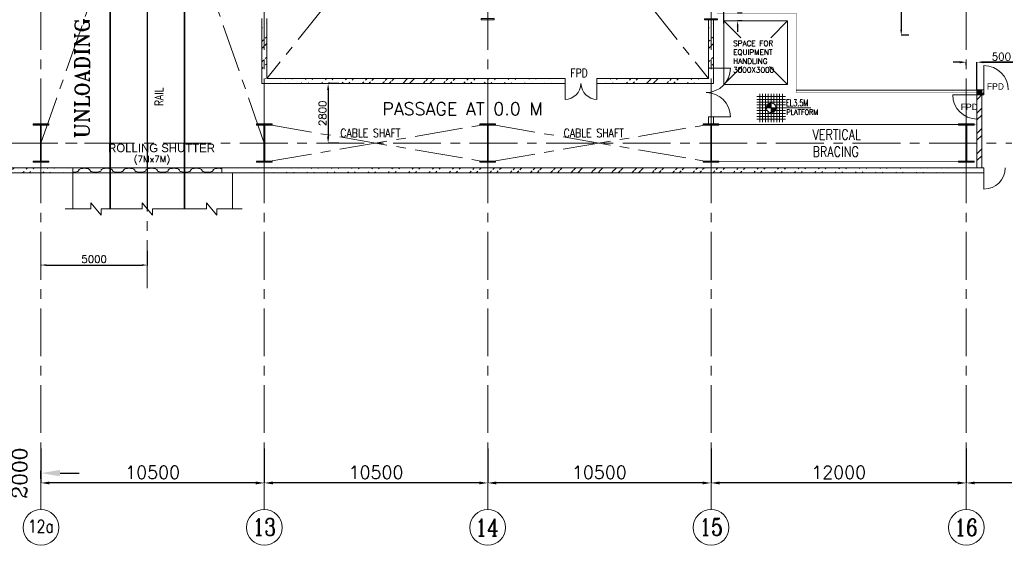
# Model space of a CAD drawing. Header units: inches. Extents: x 0 to 1545919, y 0 to 23143738.
# Tile 139 of 197: x 154790 to 201076, y 120237 to 144937. Entities that reach past the tile are written whole.
import ezdxf

# ---------------------------------------------------------------- set-up
doc = ezdxf.new("R2010")
doc.units = ezdxf.units.IN
doc.header["$LTSCALE"] = 1800
doc.header["$MEASUREMENT"] = 0
for name, pattern in [('CENTER', [2, 1.25, -0.25, 0.25, -0.25]), ('CENTER2', [1.125, 0.75, -0.125, 0.125, -0.125]), ('HIDDEN', [0.375, 0.25, -0.125])]:
    doc.linetypes.add(name, pattern=pattern)
doc.layers.get('0').update_dxf_attribs({"color": 253, "lineweight": 5})
doc.layers.get('Defpoints').update_dxf_attribs({"lineweight": 18})
for name, color, linetype, lineweight in [('AUX COL', 1, 'Continuous', 18), ('BRACING', 1, 'HIDDEN', 18), ('CEN', 8, 'CENTER', 18), ('COL', 1, 'Continuous', 18), ('DIM', 4, 'Continuous', 18), ('DOOR', 235, 'Continuous', 13), ('GRID', 251, 'CENTER', 18), ('OPENING', 40, 'Continuous', 18), ('Road', 3, 'Continuous', 18), ('STAIR', 2, 'Continuous', 18), ('STEEL', 231, 'Continuous', 18), ('TEXT', 3, 'Continuous', 18), ('WALL', 6, 'Continuous', 18)]:
    doc.layers.add(name, color=color, linetype=linetype, lineweight=lineweight)
doc.styles.add('COMPLEX', font='complex')
doc.styles.add('HTX11', font='O8111901')
doc.styles.add('HTX31', font='OLB21191')
doc.styles.add('ROMANC', font='ROMANC.SHX')
doc.styles.add('ROMANS', font='romans.shx')
doc.styles.add('ROMANT', font='romant')
doc.linetypes.add('FENCELINE1', pattern='A,0.25,-0.1,[133,ltypeshp.shx,S=0.1,R=0,X=-0.1,Y=0],-0.1,1', length=1.45)
doc.dimstyles.new('K2', dxfattribs={"dimtxt": 600, "dimasz": 400, "dimexe": 200, "dimexo": 200, "dimgap": 200, "dimtad": 1, "dimdec": 0, "dimzin": 0, "dimdsep": 46, "dimtxsty": 'ROMANC', "dimcen": 0.09, "dimclrd": 256, "dimclrt": 4, "dimadec": 0, "dimazin": 0, "dimtfac": 1, "dimtdec": 0, "dimtofl": 0, "dimtmove": 1, "dimatfit": 3, "dimfxl": 0.18, "dimtolj": 1, "dimtzin": 0, "dimarcsym": 0})
doc.dimstyles.new('MAIN', dxfattribs={"dimtxt": 350, "dimasz": 250, "dimexe": 20, "dimexo": 20, "dimgap": 100, "dimtad": 1, "dimdec": 0, "dimzin": 0, "dimdsep": 46, "dimtxsty": 'ROMANS', "dimcen": 0.09, "dimclrd": 256, "dimclre": 9, "dimclrt": 256, "dimadec": 0, "dimazin": 0, "dimtfac": 1, "dimtdec": 0, "dimtofl": 0, "dimtmove": 0, "dimatfit": 3, "dimfxl": 0.18, "dimtolj": 1, "dimtzin": 0, "dimarcsym": 0})
doc.dimstyles.new('USER175', dxfattribs={"dimscale": 175, "dimtxt": 2, "dimasz": 1.75, "dimexe": 0, "dimexo": 0, "dimgap": 0.5, "dimtad": 1, "dimdec": 0, "dimzin": 0, "dimdsep": 46, "dimtxsty": 'ROMANS', "dimcen": 0, "dimclrd": 4, "dimclre": 4, "dimclrt": 4, "dimadec": 0, "dimazin": 0, "dimtfac": 0.09, "dimtdec": 0, "dimtix": 1, "dimtofl": 0, "dimtmove": 0, "dimatfit": 3, "dimfxl": 1, "dimtolj": 1, "dimtzin": 0, "dimarcsym": 0})
pattern_1 = [(45, (122500, 0), (-477.297, 477.297), []), (45, (122818.2, 0), (-477.297, 477.297), [])]

# ---------------------------------------------------------------- blocks, each defined once
blk = doc.blocks.new('A-ROW COLUMN')
at = {"layer": 'COL'}
h = blk.add_hatch(dxfattribs=at)
h.set_pattern_fill('ANSI31', color=256, scale=200, style=0)
h.set_pattern_definition([(45, (165226.353, 18853.894), (-17.67767, 17.67767), [])])
h.paths.add_polyline_path([(180799, 40890), (181539, 40890), (181539, 40840), (180799, 40840)])
h.paths.add_polyline_path([(181153, 42590), (181185, 42590), (181185, 40890), (181153, 40890)])
h.paths.add_polyline_path([(180799, 42640), (181539, 42640), (181539, 42590), (180799, 42590)])
blk.add_line((181169, 40840), (181169, 42640))
at = {"layer": 'CEN'}
for p, q in [((181169, 40840), (181169, 42640)), ((180977, 41740), (181360, 41740))]:
    blk.add_line(p, q, dxfattribs=at)
at = {"layer": 'COL'}
for points in [[(180799, 42640), (181539, 42640), (181539, 42590), (180799, 42590)], [(181153, 42590), (181185, 42590), (181185, 40890), (181153, 40890)], [(180799, 40890), (181539, 40890), (181539, 40840), (180799, 40840)]]:
    blk.add_lwpolyline(points, close=True, dxfattribs=at)
blk = doc.blocks.new('AUX COLUMNS')
at = {"color": 2, "linetype": 'CENTER2', "ltscale": 0.25}
for p, q in [((-217538, 51715), (-217538, 52315)), ((-207038, 51715), (-207038, 52315))]:
    blk.add_line(p, q, dxfattribs=at)
at = {"layer": 'AUX COL'}
for points in [[(-217838, 51765), (-217238, 51765), (-217238, 51715), (-217838, 51715)], [(-207338, 51751), (-206738, 51751), (-206738, 51715), (-207338, 51715)]]:
    blk.add_lwpolyline(points, close=True, dxfattribs=at)
blk = doc.blocks.new('*D752')
at = {"layer": 'Defpoints', "color": 0, "transparency": 16777216}
for p in [(187290, 124793), (199290, 123649), (187290, 123167)]:
    blk.add_point(p, dxfattribs=at)
at = {"layer": 'DIM', "color": 0, "lineweight": -2, "transparency": 16777216}
for p, q in [((187290, 124793), (187290, 123167)), ((199290, 123649), (199290, 123167))]:
    blk.add_line(p, q, dxfattribs=at)
at = {"layer": 'DIM', "lineweight": -2, "transparency": 16777216}
blk.add_line((198890, 123167), (187690, 123167), dxfattribs=at)
at = {"layer": 'DIM', "transparency": 16777216}
for points in [[(187690, 123234), (187690, 123101), (187290, 123167)], [(198890, 123234), (198890, 123101), (199290, 123167)]]:
    blk.add_solid(points, dxfattribs=at)
at = {"layer": 'DIM', "color": 4, "transparency": 16777216, "insert": (193290, 123667), "char_height": 600, "attachment_point": 5, "style": 'ROMANC'}
blk.add_mtext('\\A1;12000', dxfattribs=at)
blk = doc.blocks.new('*D753')
at = {"layer": 'Defpoints', "color": 0, "transparency": 16777216}
for p in [(153790, 123630), (153790, 123267), (155790, 123268)]:
    blk.add_point(p, dxfattribs=at)
at = {"layer": 'DIM', "lineweight": -2, "transparency": 16777216}
for p, q in [((152890, 123630), (151990, 123630)), ((156690, 123630), (157590, 123630))]:
    blk.add_line(p, q, dxfattribs=at)
at = {"layer": 'DIM', "color": 0, "lineweight": -2, "transparency": 16777216}
for p, q in [((153790, 123367), (153790, 123730)), ((155790, 123368), (155790, 123730))]:
    blk.add_line(p, q, dxfattribs=at)
at = {"layer": 'DIM', "transparency": 16777216}
for points in [[(152890, 123780), (152890, 123480), (153790, 123630)], [(156690, 123780), (156690, 123480), (155790, 123630)]]:
    blk.add_solid(points, dxfattribs=at)
at = {"layer": 'DIM', "color": 4, "transparency": 16777216, "insert": (154790, 123630), "char_height": 700, "attachment_point": 5, "rotation": 90, "style": 'COMPLEX'}
blk.add_mtext('\\A1;2000', dxfattribs=at)
blk = doc.blocks.new('*D754')
at = {"layer": 'Defpoints', "color": 0, "transparency": 16777216}
for p in [(166290, 124793), (176790, 123649), (166290, 123167)]:
    blk.add_point(p, dxfattribs=at)
at = {"layer": 'DIM', "color": 0, "lineweight": -2, "transparency": 16777216}
for p, q in [((166290, 124793), (166290, 123167)), ((176790, 123649), (176790, 123167))]:
    blk.add_line(p, q, dxfattribs=at)
at = {"layer": 'DIM', "lineweight": -2, "transparency": 16777216}
blk.add_line((176390, 123167), (166690, 123167), dxfattribs=at)
at = {"layer": 'DIM', "transparency": 16777216}
for points in [[(166690, 123234), (166690, 123101), (166290, 123167)], [(176390, 123234), (176390, 123101), (176790, 123167)]]:
    blk.add_solid(points, dxfattribs=at)
at = {"layer": 'DIM', "color": 4, "transparency": 16777216, "insert": (171540, 123667), "char_height": 600, "attachment_point": 5, "style": 'ROMANC'}
blk.add_mtext('\\A1;10500', dxfattribs=at)
blk = doc.blocks.new('*D755')
at = {"layer": 'Defpoints', "color": 0, "transparency": 16777216}
for p in [(176790, 124793), (187290, 123649), (176790, 123167)]:
    blk.add_point(p, dxfattribs=at)
at = {"layer": 'DIM', "color": 0, "lineweight": -2, "transparency": 16777216}
for p, q in [((176790, 124793), (176790, 123167)), ((187290, 123649), (187290, 123167))]:
    blk.add_line(p, q, dxfattribs=at)
at = {"layer": 'DIM', "lineweight": -2, "transparency": 16777216}
blk.add_line((186890, 123167), (177190, 123167), dxfattribs=at)
at = {"layer": 'DIM', "transparency": 16777216}
for points in [[(177190, 123234), (177190, 123101), (176790, 123167)], [(186890, 123234), (186890, 123101), (187290, 123167)]]:
    blk.add_solid(points, dxfattribs=at)
at = {"layer": 'DIM', "color": 4, "transparency": 16777216, "insert": (182040, 123667), "char_height": 600, "attachment_point": 5, "style": 'ROMANC'}
blk.add_mtext('\\A1;10500', dxfattribs=at)
blk = doc.blocks.new('*D756')
at = {"layer": 'Defpoints', "color": 0, "transparency": 16777216}
for p in [(155790, 124793), (166290, 123649), (155790, 123167)]:
    blk.add_point(p, dxfattribs=at)
at = {"layer": 'DIM', "color": 0, "lineweight": -2, "transparency": 16777216}
for p, q in [((155790, 124793), (155790, 123167)), ((166290, 123649), (166290, 123167))]:
    blk.add_line(p, q, dxfattribs=at)
at = {"layer": 'DIM', "lineweight": -2, "transparency": 16777216}
blk.add_line((165890, 123167), (156190, 123167), dxfattribs=at)
at = {"layer": 'DIM', "transparency": 16777216}
for points in [[(156190, 123234), (156190, 123101), (155790, 123167)], [(165890, 123234), (165890, 123101), (166290, 123167)]]:
    blk.add_solid(points, dxfattribs=at)
at = {"layer": 'DIM', "color": 4, "transparency": 16777216, "insert": (161040, 123667), "char_height": 600, "attachment_point": 5, "style": 'ROMANC'}
blk.add_mtext('\\A1;10500', dxfattribs=at)
blk = doc.blocks.new('*D757')
at = {"layer": 'Defpoints', "color": 0, "transparency": 16777216}
for p in [(199290, 124793), (210290, 123649), (199290, 123167)]:
    blk.add_point(p, dxfattribs=at)
at = {"layer": 'DIM', "color": 0, "lineweight": -2, "transparency": 16777216}
for p, q in [((199290, 124793), (199290, 123167)), ((210290, 123649), (210290, 123167))]:
    blk.add_line(p, q, dxfattribs=at)
at = {"layer": 'DIM', "lineweight": -2, "transparency": 16777216}
blk.add_line((209890, 123167), (199690, 123167), dxfattribs=at)
at = {"layer": 'DIM', "transparency": 16777216}
for points in [[(199690, 123234), (199690, 123101), (199290, 123167)], [(209890, 123234), (209890, 123101), (210290, 123167)]]:
    blk.add_solid(points, dxfattribs=at)
at = {"layer": 'DIM', "color": 4, "transparency": 16777216, "insert": (204790, 123667), "char_height": 600, "attachment_point": 5, "style": 'ROMANC'}
blk.add_mtext('\\A1;11000', dxfattribs=at)
blk = doc.blocks.new('*D797')
at = {"layer": 'Defpoints', "color": 0, "transparency": 16777216}
for p in [(196440, 148708), (196230, 144208), (196583, 144208)]:
    blk.add_point(p, dxfattribs=at)
at = {"layer": 'DIM', "color": 4, "lineweight": -2, "transparency": 16777216}
for p, q in [((196440, 148708), (196230, 148708)), ((196230, 148446), (196230, 144471)), ((196583, 144208), (196230, 144208))]:
    blk.add_line(p, q, dxfattribs=at)
at = {"layer": 'DIM', "color": 4, "transparency": 16777216}
for points in [[(196186, 148446), (196274, 148446), (196230, 148708)], [(196186, 144471), (196274, 144471), (196230, 144208)]]:
    blk.add_solid(points, dxfattribs=at)
at = {"layer": 'DIM', "color": 4, "transparency": 16777216, "insert": (196011, 146458), "char_height": 262.5, "attachment_point": 5, "rotation": 90, "style": 'ROMANS'}
blk.add_mtext('\\A1;4500', dxfattribs=at)
blk = doc.blocks.new('*D917')
at = {"layer": 'Defpoints', "color": 0, "transparency": 16777216}
for p in [(169790, 141937), (169290, 139137), (169790, 139137)]:
    blk.add_point(p, dxfattribs=at)
at = {"layer": 'DIM', "color": 4, "lineweight": -2, "transparency": 16777216}
for p, q in [((169790, 141937), (169290, 141937)), ((169290, 141631), (169290, 139443)), ((169790, 139137), (169290, 139137))]:
    blk.add_line(p, q, dxfattribs=at)
at = {"layer": 'DIM', "color": 4, "transparency": 16777216}
for points in [[(169239, 141631), (169341, 141631), (169290, 141937)], [(169239, 139443), (169341, 139443), (169290, 139137)]]:
    blk.add_solid(points, dxfattribs=at)
at = {"layer": 'DIM', "color": 4, "transparency": 16777216, "insert": (169028, 140537), "char_height": 350, "attachment_point": 5, "rotation": 90, "style": 'ROMANS'}
blk.add_mtext('\\A1;2800', dxfattribs=at)
blk = doc.blocks.new('*D919')
at = {"layer": 'Defpoints', "color": 0, "transparency": 16777216}
for p in [(188540, 145237), (188757, 145237), (188757, 144887)]:
    blk.add_point(p, dxfattribs=at)
at = {"layer": 'DIM', "color": 4, "lineweight": -2, "transparency": 16777216}
for p, q in [((188540, 145500), (188540, 146821)), ((188757, 145237), (188540, 145237)), ((188757, 144887), (188540, 144887)), ((188540, 144625), (188540, 144362))]:
    blk.add_line(p, q, dxfattribs=at)
at = {"layer": 'DIM', "color": 4, "transparency": 16777216}
for points in [[(188496, 145500), (188584, 145500), (188540, 145237)], [(188496, 144625), (188584, 144625), (188540, 144887)]]:
    blk.add_solid(points, dxfattribs=at)
at = {"layer": 'DIM', "color": 4, "transparency": 16777216, "insert": (188321, 146396), "char_height": 262.5, "attachment_point": 5, "rotation": 90, "style": 'ROMANS'}
blk.add_mtext('\\A1;350', dxfattribs=at)
blk = doc.blocks.new('*D920')
at = {"layer": 'Defpoints', "color": 0, "transparency": 16777216}
for p in [(187290, 146356), (187290, 145856), (187890, 144761)]:
    blk.add_point(p, dxfattribs=at)
at = {"layer": 'DIM', "color": 4, "lineweight": -2, "transparency": 16777216}
for p, q in [((187290, 146356), (187290, 145856)), ((187028, 145856), (185928, 145856)), ((187890, 144761), (187890, 145856)), ((188153, 145856), (188415, 145856))]:
    blk.add_line(p, q, dxfattribs=at)
at = {"layer": 'DIM', "color": 4, "transparency": 16777216}
for points in [[(187028, 145899), (187028, 145812), (187290, 145856)], [(188153, 145899), (188153, 145812), (187890, 145856)]]:
    blk.add_solid(points, dxfattribs=at)
at = {"layer": 'DIM', "color": 4, "transparency": 16777216, "insert": (186346, 146074), "char_height": 262.5, "attachment_point": 5, "style": 'ROMANS'}
blk.add_mtext('\\A1;600', dxfattribs=at)
blk = doc.blocks.new('*D922')
at = {"layer": 'Defpoints', "color": 0, "transparency": 16777216}
for p in [(199290, 142797), (199790, 142938), (199790, 142797)]:
    blk.add_point(p, dxfattribs=at)
at = {"layer": 'DIM', "color": 4, "lineweight": -2, "transparency": 16777216}
for p, q in [((198984, 142938), (198678, 142938)), ((199290, 142797), (199290, 142938)), ((199790, 142797), (199790, 142938)), ((200096, 142938), (201478, 142938))]:
    blk.add_line(p, q, dxfattribs=at)
at = {"layer": 'DIM', "color": 4, "transparency": 16777216}
for points in [[(198984, 142989), (198984, 142887), (199290, 142938)], [(200096, 142989), (200096, 142887), (199790, 142938)]]:
    blk.add_solid(points, dxfattribs=at)
at = {"layer": 'DIM', "color": 4, "transparency": 16777216, "insert": (200940, 143200), "char_height": 350, "attachment_point": 5, "style": 'ROMANS'}
blk.add_mtext('\\A1;500', dxfattribs=at)
blk = doc.blocks.new('*D923')
at = {"layer": 'Defpoints', "color": 0, "transparency": 16777216}
for p in [(199790, 142938), (199790, 141637), (205790, 141637)]:
    blk.add_point(p, dxfattribs=at)
at = {"layer": 'DIM', "color": 4, "lineweight": -2, "transparency": 16777216}
for p, q in [((199790, 141637), (199790, 142938)), ((205484, 142938), (200096, 142938)), ((205790, 141637), (205790, 142938))]:
    blk.add_line(p, q, dxfattribs=at)
at = {"layer": 'DIM', "color": 4, "transparency": 16777216}
for points in [[(200096, 142989), (200096, 142887), (199790, 142938)], [(205484, 142989), (205484, 142887), (205790, 142938)]]:
    blk.add_solid(points, dxfattribs=at)
at = {"layer": 'DIM', "color": 4, "transparency": 16777216, "insert": (202790, 143200), "char_height": 350, "attachment_point": 5, "style": 'ROMANS'}
blk.add_mtext('\\A1;6000', dxfattribs=at)
blk = doc.blocks.new('*D980')
at = {"layer": 'Defpoints', "color": 0, "transparency": 16777216}
for p in [(160790, 134096), (155790, 133456), (160790, 133408)]:
    blk.add_point(p, dxfattribs=at)
at = {"layer": 'DIM', "color": 9, "lineweight": -2, "transparency": 16777216}
for p, q in [((160790, 134076), (160790, 133388)), ((155790, 133436), (155790, 133388))]:
    blk.add_line(p, q, dxfattribs=at)
at = {"layer": 'DIM', "lineweight": -2, "transparency": 16777216}
blk.add_line((156040, 133408), (160540, 133408), dxfattribs=at)
at = {"layer": 'DIM', "transparency": 16777216}
for points in [[(156040, 133449), (156040, 133366), (155790, 133408)], [(160540, 133449), (160540, 133366), (160790, 133408)]]:
    blk.add_solid(points, dxfattribs=at)
at = {"layer": 'DIM', "transparency": 16777216, "insert": (158290, 133683), "char_height": 350, "attachment_point": 5, "style": 'ROMANS'}
blk.add_mtext('\\A1;5000', dxfattribs=at)
blk = doc.blocks.new('A$C23722B17')
at = {"flags": 128}
for points in [[(-667, 524), (667, 524)], [(-533, 658), (-533, -676)], [(-400, 658), (-400, -676)], [(-267, 658), (-267, -676)], [(-267, 658), (-267, -676)], [(-133, 658), (-133, 181)], [(0, 658), (0, -676)], [(0, 658), (0, -676)], [(133, 658), (133, 181)], [(133, 658), (133, 181)], [(267, 658), (267, -676)], [(400, 658), (400, -676)], [(533, 658), (533, -676)], [(-667, 391), (667, 391)], [(-667, 258), (667, 258)], [(-667, 142), (-174, 142)], [(-667, 0), (667, 0)], [(-265, 0), (0, 0)], [(-225, 2), (0, 2)], [(-224, 25), (0, 25)], [(-220, 47), (0, 47)], [(-214, 70), (0, 70)], [(-205, 92), (0, 92)], [(-194, 115), (0, 115)], [(-178, 137), (0, 137)], [(-158, 160), (0, 160)], [(-132, 182), (0, 182)], [(-93, 205), (0, 205)], [(0, 0), (0, 264)], [(1864, 0), (0, 0)], [(0, 0), (0, -261)], [(174, 142), (667, 142)], [(-667, -133), (-181, -133)], [(-667, -276), (667, -276)], [(-667, -409), (667, -409)], [(-133, -181), (-133, -676)], [(225, -2), (0, -2)], [(224, -25), (0, -25)], [(220, -47), (0, -47)], [(214, -70), (0, -70)], [(205, -92), (0, -92)], [(194, -115), (0, -115)], [(178, -137), (0, -137)], [(158, -160), (0, -160)], [(132, -182), (0, -182)], [(93, -205), (0, -205)], [(133, -181), (133, -676)], [(133, -181), (133, -676)], [(181, -133), (667, -133)], [(-667, -542), (667, -542)]]:
    blk.add_lwpolyline(points, dxfattribs=at)
for points in [[(0, 225, 0.414246), (-225, 0)], [(225, 0, 0.414258), (0, 225)], [(0, -225, 0.414246), (225, 0)], [(-225, 0, 0.414221), (0, -225)]]:
    blk.add_lwpolyline(points, format="xyb", dxfattribs=at)

msp = doc.modelspace()

# ---------------------------------------------------------------- hatches: boundary and pattern name
h = msp.add_hatch()
h.set_pattern_fill('ANSI32', color=256, scale=1800, style=0)
h.set_pattern_definition(pattern_1)
edge = h.paths.add_edge_path()
edge.add_line((166405.003, 144987.047), (166405.003, 142167.047))
edge.add_line((166175.003, 144987.047), (166175.003, 141937.047))
h = msp.add_hatch()
h.set_pattern_fill('ANSI32', color=256, scale=1800, style=0)
h.set_pattern_definition(pattern_1)
edge = h.paths.add_edge_path()
edge.add_line((187405.003, 144937.047), (187405.003, 141937.047))
edge.add_line((187175.003, 144937.047), (187175.003, 142167.047))
h = msp.add_hatch()
h.set_pattern_fill('ANSI32', color=256, scale=1800, style=0)
h.set_pattern_definition(pattern_1)
edge = h.paths.add_edge_path()
edge.add_line((166175.003, 142167.047), (180425.003, 142167.047))
edge.add_line((166175.003, 141937.047), (180425.003, 141937.047))
h = msp.add_hatch()
h.set_pattern_fill('ANSI32', color=256, scale=1800, style=0)
h.set_pattern_definition(pattern_1)
edge = h.paths.add_edge_path()
edge.add_line((181925.003, 142167.047), (187175.003, 142167.047))
edge.add_line((181925.003, 141937.047), (187405.003, 141937.047))
h = msp.add_hatch()
h.set_pattern_fill('ANSI32', color=256, scale=1800, style=0)
h.set_pattern_definition([(45, (108.2, 1954.5), (-477.297, 477.297), []), (45, (426.4, 1954.5), (-477.297, 477.297), [])])
h.paths.add_polyline_path([(200020.003, 139137.047), (199790.003, 139137.047), (199790.003, 137977.047), (200020.003, 137977.047)])
h.paths.add_polyline_path([(200020.003, 141407.384), (200120.003, 141407.384), (200120.003, 141637.384), (199790.003, 141637.384), (199790.003, 139137.047), (200020.003, 139137.047)])
h = msp.add_hatch()
h.set_pattern_fill('ANSI32', color=256, scale=1800, style=0)
edge = h.paths.add_edge_path()
edge.add_line((148343.193, 137747.047), (157540.003, 137747.047))
edge.add_line((148370.003, 137977.047), (157540.003, 137977.047))
h = msp.add_hatch()
h.set_pattern_fill('ANSI32', color=256, scale=1800, style=0)
edge = h.paths.add_edge_path()
edge.add_line((164290.003, 137747.047), (200120.003, 137747.047))
edge.add_line((164290.003, 137977.047), (200120.003, 137977.047))
at = {"layer": 'COL'}
h = msp.add_hatch(dxfattribs=at)
h.set_pattern_fill('ANSI31', color=1, scale=250, angle=90, style=0)
h.set_pattern_definition([(135, (355196.306, -11354.803), (-22.097087, -22.097087), [])])
h.paths.add_polyline_path([(199790.003, 141637.384), (200020.003, 141637.384), (200020.003, 141407.384), (199790.003, 141407.384)])

# ---------------------------------------------------------------- linework, layer by layer
at = {"color": 161, "linetype": 'ByBlock', "const_width": 75}
for points in [[(159047.003, 168346.429), (159047.003, 136043.936)], [(160790.003, 168346.429), (160790.003, 136043.936)], [(162533.003, 168346.429), (162533.003, 136043.936)]]:
    msp.add_lwpolyline(points, dxfattribs=at)
for centre in [(155790.003, 121077.71), (155790.003, 121077.71), (166290.003, 121077.71), (166290.003, 121077.71), (176790.003, 121077.71), (176790.003, 121077.71), (187290.003, 121077.71), (187290.003, 121077.71), (199290.003, 121077.71), (199290.003, 121077.71)]:
    msp.add_circle(centre, 840.342)
at = {"layer": 'BRACING', "const_width": 40}
for points in [[(187660.003, 140012.047), (198920.003, 140012.047)], [(187660.003, 138262.047), (198920.003, 138262.047)]]:
    msp.add_lwpolyline(points, dxfattribs=at)
at = {"layer": 'CEN'}
for p, q in [((160790.003, 132321.046), (160790.002, 168346.429)), ((166290.003, 168237.047), (187175.003, 142167.047)), ((187290.003, 168237.047), (166405.003, 142167.047)), ((155790.003, 139137.047), (159115.003, 148637.047)), ((166290.003, 139137.047), (162965.003, 148637.047)), ((187890.003, 144887.047), (188684.94, 144092.11)), ((190890.003, 144887.047), (190095.066, 144092.11)), ((188738.253, 142735.297), (187890.003, 141887.047)), ((190041.752, 142735.297), (190890.003, 141887.047)), ((166290.003, 138237.047), (176790.003, 140037.047)), ((166290.003, 140037.047), (176790.003, 138237.047)), ((176790.003, 138237.047), (187290.003, 140037.047)), ((176790.003, 140037.047), (187290.003, 138237.047))]:
    msp.add_line(p, q, dxfattribs=at)
at = {"layer": 'DIM'}
for points in [[(156933.535, 136043.936), (158133.881, 136043.936), (158133.881, 136332.019), (158614.02, 135755.853), (158614.02, 136043.936), (159814.366, 136043.936)], [(159349.587, 136043.936), (160549.933, 136043.936), (160549.933, 136332.019), (161030.072, 135755.853), (161030.072, 136043.936), (162230.418, 136043.936)], [(162230.418, 136043.936), (163571.94, 136043.936), (163571.94, 136332.019), (164052.079, 135755.853), (164052.079, 136043.936), (165252.425, 136043.936)]]:
    msp.add_lwpolyline(points, dxfattribs=at)
at = {"layer": 'DOOR'}
for centre, radius, start, end in [((180403.597, 141958.453), 771.703, 271.5894973, 358.4105027), ((181946.408, 141958.453), 771.703, 181.5894973, 268.4105027), ((200120.003, 137977.047), 1000, 270, 0)]:
    msp.add_arc(centre, radius, start, end, dxfattribs=at)
at = {"layer": 'GRID'}
for p, q in [((187290.003, 121918.052), (187290.003, 227800.429)), ((176790.003, 121918.052), (176790.003, 226871.541)), ((166290.003, 121918.052), (166290.003, 226536.308)), ((155790.003, 121918.052), (155790.003, 196637.047)), ((199290.003, 121918.052), (199290.003, 196637.047)), ((160090.003, 139137.047), (24990.003, 139137.047)), ((282590.003, 139137.047), (147490.003, 139137.047))]:
    msp.add_line(p, q, dxfattribs=at)
at = {"layer": 'OPENING'}
msp.add_lwpolyline([(187890.003, 144887.047), (190890.003, 144887.047), (190890.003, 141887.047), (187890.003, 141887.047)], close=True, dxfattribs=at)
at = {"layer": 'Road', "ltscale": 100}
for p, q in [((157290.003, 136043.936), (157290.003, 137747.047)), ((164790.003, 136043.936), (164790.003, 137747.047))]:
    msp.add_line(p, q, dxfattribs=at)
at = {"layer": 'STEEL'}
msp.add_line((157290.003, 137747.047), (157290.003, 137977.047), dxfattribs=at)
at = {"layer": 'STEEL', "const_width": 15}
for points in [[(187565.003, 145237.047), (191290.003, 145237.047), (191290.003, 141522.384)], [(199790.003, 141522.384), (191290.003, 141522.384)], [(187290.003, 140022.384), (199790.003, 140022.384)]]:
    msp.add_lwpolyline(points, dxfattribs=at)
at = {"layer": 'STEEL', "linetype": 'FENCELINE1', "ltscale": 0.25}
msp.add_lwpolyline([(199790.003, 141622.384), (191290.003, 141622.384)], dxfattribs=at)
at = {"layer": 'STEEL', "flags": 128}
msp.add_lwpolyline([(157290.003, 137747.047), (164290.003, 137747.047), (164290.003, 137977.047), (157290.003, 137977.047)], close=True, dxfattribs=at)
for points in [[(158093.073, 137861.447), (158090.473, 137874.447), (158082.273, 137887.847), (158067.673, 137901.347), (158046.273, 137914.347), (158018.173, 137926.347), (157983.873, 137936.847), (157944.073, 137945.147), (157900.173, 137950.947), (157853.673, 137953.947), (157806.273, 137953.947), (157759.773, 137950.947), (157715.773, 137945.147), (157676.073, 137936.847), (157641.673, 137926.347), (157613.573, 137914.347), (157592.273, 137901.347), (157577.673, 137887.847), (157569.373, 137874.447), (157566.873, 137861.447)], [(159145.273, 137861.447), (159145.273, 137861.547), (159145.273, 137861.547), (159145.273, 137861.547), (159145.273, 137861.547), (159145.273, 137861.547), (159145.273, 137861.547), (159145.273, 137861.547), (159140.573, 137879.047), (159125.973, 137896.447), (159101.673, 137912.747), (159068.273, 137927.147), (159027.373, 137938.947), (158981.073, 137947.547), (158931.873, 137952.747), (158882.273, 137954.347), (158832.573, 137952.747), (158783.373, 137947.547), (158737.073, 137938.947), (158696.173, 137927.147), (158662.773, 137912.747), (158638.473, 137896.447), (158623.873, 137879.047), (158619.173, 137861.547), (158619.173, 137861.547), (158619.173, 137861.547), (158619.173, 137861.547), (158619.173, 137861.547), (158619.173, 137861.547), (158619.173, 137861.547), (158619.173, 137861.447)], [(160197.773, 137861.447), (160195.173, 137874.447), (160186.973, 137887.847), (160172.373, 137901.347), (160150.973, 137914.347), (160122.873, 137926.347), (160088.573, 137936.847), (160048.773, 137945.147), (160004.873, 137950.947), (159958.373, 137953.947), (159910.973, 137953.947), (159864.473, 137950.947), (159820.473, 137945.147), (159780.773, 137936.847), (159746.373, 137926.347), (159718.273, 137914.347), (159696.973, 137901.347), (159682.373, 137887.847), (159674.073, 137874.447), (159671.573, 137861.447)], [(161249.973, 137861.547), (161249.973, 137861.647), (161249.973, 137861.647), (161249.973, 137861.647), (161249.973, 137861.647), (161249.973, 137861.647), (161249.973, 137861.647), (161249.973, 137861.647), (161245.273, 137879.147), (161230.673, 137896.547), (161206.373, 137912.847), (161172.973, 137927.247), (161132.073, 137939.047), (161085.773, 137947.647), (161036.573, 137952.847), (160986.973, 137954.447), (160937.273, 137952.847), (160888.073, 137947.647), (160841.773, 137939.047), (160800.873, 137927.247), (160767.473, 137912.847), (160743.173, 137896.547), (160728.573, 137879.147), (160723.873, 137861.647), (160723.873, 137861.647), (160723.873, 137861.647), (160723.873, 137861.647), (160723.873, 137861.647), (160723.873, 137861.647), (160723.873, 137861.647), (160723.873, 137861.547)], [(162302.473, 137861.547), (162299.873, 137874.547), (162291.673, 137887.947), (162277.073, 137901.447), (162255.673, 137914.447), (162227.573, 137926.447), (162193.273, 137936.947), (162153.473, 137945.247), (162109.573, 137951.047), (162063.073, 137954.047), (162015.673, 137954.047), (161969.173, 137951.047), (161925.173, 137945.247), (161885.473, 137936.947), (161851.073, 137926.447), (161822.973, 137914.447), (161801.673, 137901.447), (161787.073, 137887.947), (161778.773, 137874.547), (161776.273, 137861.547)], [(163354.673, 137861.547), (163354.673, 137861.647), (163354.673, 137861.647), (163354.673, 137861.647), (163354.673, 137861.647), (163354.673, 137861.647), (163354.673, 137861.647), (163354.673, 137861.647), (163349.973, 137879.147), (163335.373, 137896.547), (163311.073, 137912.847), (163277.673, 137927.247), (163236.773, 137939.047), (163190.473, 137947.647), (163141.273, 137952.847), (163091.673, 137954.447), (163041.973, 137952.847), (162992.773, 137947.647), (162946.473, 137939.047), (162905.573, 137927.247), (162872.173, 137912.847), (162847.873, 137896.547), (162833.273, 137879.147), (162828.573, 137861.647), (162828.573, 137861.647), (162828.573, 137861.647), (162828.573, 137861.647), (162828.573, 137861.647), (162828.573, 137861.647), (162828.573, 137861.647), (162828.573, 137861.547)], [(164290.003, 137938.609), (164258.173, 137945.247), (164214.273, 137951.047), (164167.773, 137954.047), (164120.373, 137954.047), (164073.873, 137951.047), (164029.873, 137945.247), (163990.173, 137936.947), (163955.773, 137926.447), (163927.673, 137914.447), (163906.373, 137901.447), (163891.773, 137887.947), (163883.473, 137874.547), (163880.973, 137861.547)], [(157290.003, 137769.047), (157327.373, 137769.047), (157373.973, 137772.047), (157417.873, 137777.847), (157457.573, 137786.147), (157491.973, 137796.647), (157520.073, 137808.647), (157541.373, 137821.647), (157555.973, 137835.147), (157564.273, 137848.547), (157566.873, 137861.447)], [(158093.073, 137861.447), (158093.073, 137861.447), (158093.073, 137861.447), (158093.073, 137861.447), (158093.073, 137861.447), (158093.073, 137861.447), (158093.073, 137861.447), (158093.073, 137861.447), (158097.773, 137843.947), (158112.373, 137826.647), (158136.773, 137810.247), (158170.173, 137795.847), (158210.973, 137784.047), (158257.273, 137775.447), (158306.473, 137770.347), (158356.173, 137768.647), (158405.773, 137770.347), (158454.973, 137775.447), (158501.273, 137784.047), (158542.173, 137795.847), (158575.573, 137810.247), (158599.973, 137826.647), (158614.473, 137843.947), (158619.173, 137861.447)], [(159145.273, 137861.447), (159147.873, 137848.547), (159156.073, 137835.147), (159170.773, 137821.647), (159192.073, 137808.647), (159220.173, 137796.647), (159254.573, 137786.147), (159294.273, 137777.847), (159338.173, 137772.047), (159384.673, 137769.047), (159432.073, 137769.047), (159478.673, 137772.047), (159522.573, 137777.847), (159562.273, 137786.147), (159596.673, 137796.647), (159624.773, 137808.647), (159646.073, 137821.647), (159660.673, 137835.147), (159668.973, 137848.547), (159671.573, 137861.447)], [(160197.773, 137861.447), (160197.773, 137861.447), (160197.773, 137861.447), (160197.773, 137861.447), (160197.773, 137861.447), (160197.773, 137861.447), (160197.773, 137861.447), (160197.773, 137861.447), (160202.473, 137843.947), (160217.073, 137826.647), (160241.473, 137810.247), (160274.873, 137795.847), (160315.673, 137784.047), (160361.973, 137775.447), (160411.173, 137770.347), (160460.873, 137768.647), (160510.473, 137770.347), (160559.673, 137775.447), (160605.973, 137784.047), (160646.873, 137795.847), (160680.273, 137810.247), (160704.673, 137826.647), (160719.173, 137843.947), (160723.873, 137861.447)], [(161249.973, 137861.547), (161252.573, 137848.647), (161260.773, 137835.247), (161275.473, 137821.747), (161296.773, 137808.747), (161324.873, 137796.747), (161359.273, 137786.247), (161398.973, 137777.947), (161442.873, 137772.147), (161489.373, 137769.147), (161536.773, 137769.147), (161583.373, 137772.147), (161627.273, 137777.947), (161666.973, 137786.247), (161701.373, 137796.747), (161729.473, 137808.747), (161750.773, 137821.747), (161765.373, 137835.247), (161773.673, 137848.647), (161776.273, 137861.547)], [(162302.473, 137861.547), (162302.473, 137861.547), (162302.473, 137861.547), (162302.473, 137861.547), (162302.473, 137861.547), (162302.473, 137861.547), (162302.473, 137861.547), (162302.473, 137861.547), (162307.173, 137844.047), (162321.773, 137826.747), (162346.173, 137810.347), (162379.573, 137795.947), (162420.373, 137784.147), (162466.673, 137775.547), (162515.873, 137770.447), (162565.573, 137768.747), (162615.173, 137770.447), (162664.373, 137775.547), (162710.673, 137784.147), (162751.573, 137795.947), (162784.973, 137810.347), (162809.373, 137826.747), (162823.873, 137844.047), (162828.573, 137861.547)], [(163354.673, 137861.547), (163357.273, 137848.647), (163365.473, 137835.247), (163380.173, 137821.747), (163401.473, 137808.747), (163429.573, 137796.747), (163463.973, 137786.247), (163503.673, 137777.947), (163547.573, 137772.147), (163594.073, 137769.147), (163641.473, 137769.147), (163688.073, 137772.147), (163731.973, 137777.947), (163771.673, 137786.247), (163806.073, 137796.747), (163834.173, 137808.747), (163855.473, 137821.747), (163870.073, 137835.247), (163878.373, 137848.647), (163880.973, 137861.547)]]:
    msp.add_lwpolyline(points, dxfattribs=at)
at = {"layer": 'WALL'}
for p, q in [((166175.003, 144987.047), (166175.003, 141937.047)), ((166405.003, 144987.047), (166405.003, 142167.047)), ((187175.003, 144937.047), (187175.003, 142167.047)), ((187405.003, 144937.047), (187405.003, 141937.047)), ((166405.003, 142167.047), (171655.003, 142167.047)), ((171286.05, 142167.047), (180425.003, 142167.047)), ((180425.003, 142167.047), (180425.003, 141187.047)), ((181925.003, 142167.047), (187175.003, 142167.047)), ((181925.003, 142167.047), (181925.003, 141187.047)), ((166175.003, 141937.047), (171655.003, 141937.047)), ((171261.049, 141937.047), (180425.003, 141937.047)), ((181925.003, 141937.047), (187405.003, 141937.047)), ((200120.003, 141637.384), (199790.003, 141637.384)), ((199790.003, 137977.047), (199790.003, 141637.384)), ((199790.003, 141407.384), (199790.003, 141637.384)), ((199790.003, 141637.384), (200120.003, 141637.384)), ((200020.003, 137977.047), (200020.003, 141637.384)), ((200020.003, 141407.384), (200020.003, 141637.384)), ((200120.003, 141407.384), (200020.003, 141407.384)), ((200020.003, 141407.384), (200120.003, 141407.384)), ((187175.003, 140372.384), (187175.003, 140037.047)), ((187405.003, 140372.384), (187405.003, 140037.047)), ((148370.003, 137977.047), (157540.003, 137977.047)), ((164290.003, 137977.047), (200120.003, 137977.047)), ((200120.003, 137977.047), (200120.003, 136977.047)), ((148343.193, 137747.047), (157540.003, 137747.047)), ((164290.003, 137747.047), (200120.003, 137747.047))]:
    msp.add_line(p, q, dxfattribs=at)
at = {"layer": 'WALL', "flags": 128}
for points in [[(187060.003, 141514.127, 0.414209), (188201.745, 142655.869)], [(201261.745, 141637.384, 0.414209), (200120.003, 142779.127)], [(187060.003, 141514.127, -0.414209), (188201.745, 140372.384)], [(199790.003, 140265.642, -0.414209), (198648.26, 141407.384)]]:
    msp.add_lwpolyline(points, format="xyb", dxfattribs=at)
for points in [[(187175.003, 142655.869), (188201.745, 142655.869)], [(200120.003, 141407.384), (200120.003, 142779.127)], [(200020.003, 141407.384), (198648.26, 141407.384)], [(187175.003, 140372.384), (188201.745, 140372.384)]]:
    msp.add_lwpolyline(points, dxfattribs=at)

# ---------------------------------------------------------------- block references
at = {"layer": 'AUX COL'}
msp.add_blockref('AUX COLUMNS', (394327.812, 93222.023), dxfattribs=at)
at = {"layer": 'COL'}
for p in [(-25378.529, 97397.294), (-14878.529, 97397.294), (-4378.529, 97397.294), (6121.471, 97397.294), (18121.471, 97397.294)]:
    msp.add_blockref('A-ROW COLUMN', p, dxfattribs=at)
at = {"layer": 'STEEL'}
msp.add_blockref('A$C23722B17', (190115.293, 140798.655), dxfattribs=at)

# ---------------------------------------------------------------- texts
at = {"layer": 'STAIR', "linetype": 'Continuous', "style": 'HTX11'}
for p in [(200257.535, 141651.477), (199030.128, 140689.826)]:
    msp.add_text('FPD', height=300, dxfattribs=at).set_placement(p)
at = {"layer": 'TEXT', "color": 3, "style": 'ROMANT'}
msp.add_text('UNLOADING BAY', height=700, rotation=90, dxfattribs=at).set_placement((158077.144, 139356.568))
at = {"layer": 'TEXT'}
for s, height, style, width, p in [('FPD', 400, 'ROMANS', 0.8, (180671.94, 142234.019)), ('EL3.5M', 300, 'ROMANS', 0.75, (190807.284, 140881.005)), ('PLATFORM', 250, 'ROMANS', 0.8, (190830.201, 140469.743)), ('CABLE SHAFT', 400, 'ROMANS', 0.8, (169863.38, 139413.922)), ('CABLE SHAFT', 400, 'ROMANS', 0.8, (180363.38, 139413.922)), ('12a', 600, 'ROMANC', 0.8, (155176.017, 120832.771)), ('13', 800, 'ROMANC', 0.8, (165738.661, 120695.65)), ('14', 800, 'ROMANC', 0.8, (176213.046, 120673.58)), ('15', 800, 'ROMANC', 0.8, (186747.771, 120693.818)), ('16', 800, 'ROMANC', 0.8, (198728.768, 120677.107))]:
    msp.add_text(s, height=height, dxfattribs=dict(at, style=style, width=width)).set_placement(p)
at = {"layer": 'TEXT', "style": 'ROMANS', "width": 0.8}
msp.add_text('RAIL', height=400, rotation=90, dxfattribs=at).set_placement((161542.113, 140875.985))
at = {"layer": 'TEXT'}
for s, height, style, p in [('PASSAGE AT 0.0 M', 600, 'ROMANC', (171836.527, 140446.434)), ('ROLLING SHUTTER', 400, 'HTX31', (158947.057, 138711.495)), ('(7Mx7M)', 300, 'ROMANS', (160153.748, 138236.275))]:
    msp.add_text(s, height=height, dxfattribs=dict(at, style=style)).set_placement(p)
at = {"layer": 'TEXT', "insert": (188327.984, 143949.973), "char_height": 250, "attachment_point": 1, "style": 'ROMANS'}
msp.add_mtext_dynamic_manual_height_columns('SPACE FOR EQUIPMENT HANDLING\\P3000X3000', width=2106.1782, gutter_width=1, heights=[0], dxfattribs=at)
at = {"layer": 'TEXT', "insert": (192064.53, 139777.047), "char_height": 480, "width": 2515.41904, "attachment_point": 1, "style": 'ROMANS'}
msp.add_mtext('{\\W0.8;VERTICAL BRACING}', dxfattribs=at)

# ---------------------------------------------------------------- dimensions: what is measured, and where the dimension line sits
at = {"layer": 'DIM'}
for base, p1, p2, angle, dimstyle, override, picture, middle in [((196230.206, 144208.047), (196440.003, 148708.047), (196583.003, 144208.047), 90, 'USER175', {"dimtxt": 1.5, "dimasz": 1.5, "dimtmove": 0}, '*D797', (196011.456, 146458.047)), ((169290.003, 139137.047), (169790.003, 141937.047), (169790.003, 139137.047), 90, 'USER175', {"dimtmove": 0}, '*D917', (169027.503, 140537.047)), ((155790.003, 123167.352), (166290.003, 123649.024), (155790.003, 124792.922), 180, 'K2', {"dimexe": 0, "dimexo": 0, "dimtmove": 0}, '*D756', (161040.003, 123667.352)), ((166290.003, 123167.352), (176790.003, 123649.024), (166290.003, 124792.922), 180, 'K2', {"dimexe": 0, "dimexo": 0, "dimtmove": 0}, '*D754', (171540.003, 123667.352)), ((176790.003, 123167.352), (187290.003, 123649.024), (176790.003, 124792.922), 180, 'K2', {"dimexe": 0, "dimexo": 0, "dimtmove": 0}, '*D755', (182040.003, 123667.352)), ((187290.003, 123167.352), (199290.003, 123649.024), (187290.003, 124792.922), 180, 'K2', {"dimexe": 0, "dimexo": 0, "dimtmove": 0}, '*D752', (193290.003, 123667.352)), ((199290.003, 123167.352), (210290.003, 123649.024), (199290.003, 124792.922), 180, 'K2', {"dimexe": 0, "dimexo": 0, "dimtmove": 0}, '*D757', (204790.003, 123667.352))]:
    dim = msp.add_linear_dim(base=base, p1=p1, p2=p2, angle=angle, dimstyle=dimstyle, override=override, dxfattribs=at)
    dim.commit()
    dim.dimension.update_dxf_attribs({"geometry": picture, "text_midpoint": middle})
dim = msp.add_linear_dim(base=(188540.003, 145237.047), p1=(188757.486, 144887.047), p2=(188757.486, 145237.047), angle=90, dimstyle='USER175', override={"dimtxt": 1.5, "dimasz": 1.5, "dimtmove": 0}, dxfattribs=at)
dim.commit()
dim.dimension.update_dxf_attribs({"geometry": '*D919', "text_midpoint": (188540.003, 146396.219), "dimtype": 160})
for base, p1, p2, override, picture, middle in [((187290.003, 145855.635), (187890.003, 144761.165), (187290.003, 146355.635), {"dimtxt": 1.5, "dimasz": 1.5, "dimtmove": 0}, '*D920', (186346.253, 145855.635)), ((199790.003, 142937.627), (199290.003, 142796.639), (199790.003, 142796.639), {"dimtmove": 0}, '*D922', (200940.003, 142937.627))]:
    dim = msp.add_linear_dim(base=base, p1=p1, p2=p2, dimstyle='USER175', override=override, dxfattribs=at)
    dim.commit()
    dim.dimension.update_dxf_attribs({"geometry": picture, "text_midpoint": middle, "dimtype": 160})
for base, p1, p2, dimstyle, picture, middle in [((199790.003, 142937.627), (205790.003, 141637.384), (199790.003, 141637.384), 'USER175', '*D923', (202790.003, 143200.127)), ((160790.003, 133407.731), (155790.003, 133455.774), (160790.003, 134096.357), 'MAIN', '*D980', (158290.003, 133682.731))]:
    dim = msp.add_linear_dim(base=base, p1=p1, p2=p2, dimstyle=dimstyle, override={"dimtmove": 0}, dxfattribs=at)
    dim.commit()
    dim.dimension.update_dxf_attribs({"geometry": picture, "text_midpoint": middle})
dim = msp.add_linear_dim(base=(153790.003, 123630.131), p1=(155790.003, 123267.899), p2=(153790.003, 123266.933), angle=180, dimstyle='K2', override={"dimtxt": 700, "dimasz": 900, "dimexe": 100, "dimexo": 100, "dimgap": 300, "dimtxsty": 'COMPLEX', "dimtmove": 0}, dxfattribs=at)
dim.commit()
dim.dimension.update_dxf_attribs({"geometry": '*D753', "text_midpoint": (154790.003, 123630.131), "dimtype": 160, "text_rotation": 90})

doc.saveas('drawing.dxf')
